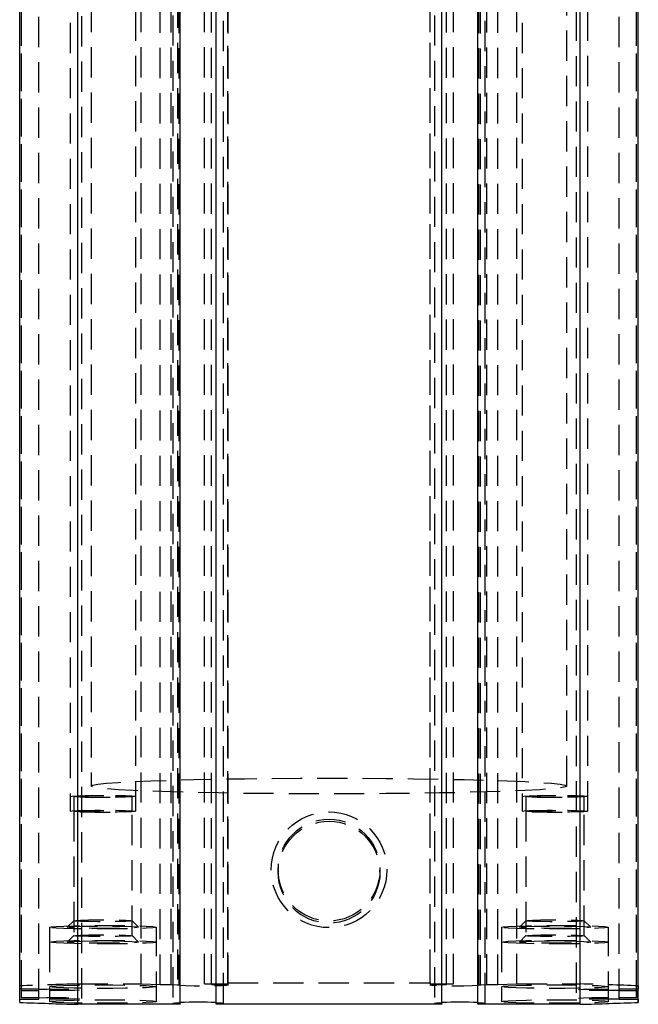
# Model space of a CAD drawing. Extents: x 56 to 806, y 64 to 579.
# Tile 4 of 9: x 409 to 461, y 250 to 333. Entities that reach past the tile are written whole.
import ezdxf

# ---------------------------------------------------------------- set-up
doc = ezdxf.new("R2010")
doc.units = 0
doc.header["$LTSCALE"] = 2
doc.linetypes.add('HIDDEN', pattern=[1.905, 1.27, -0.635])
doc.layers.get('0').update_dxf_attribs({"linetype": 'CONTINUOUS'})

msp = doc.modelspace()

# ---------------------------------------------------------------- linework, layer by layer
at = {"color": 7, "linetype": 'HIDDEN'}
for p, q in [((418.901516, 252.045682), (418.901516, 376.977927)), ((420.501516, 251.993022), (420.501516, 376.925251)), ((421.43747, 252.007416), (421.43747, 376.939646)), ((421.976516, 376.869282), (421.976516, 251.937053)), ((422.100879, 251.960626), (422.100879, 376.892871)), ((424.227447, 252.045682), (424.227447, 376.977927)), ((424.837526, 252.002678), (424.837526, 376.934907)), ((426.201516, 252.144477), (426.201516, 377.076707)), ((426.201516, 252.045682), (426.201516, 376.977927)), ((426.226516, 251.937053), (426.226516, 376.869282)), ((443.176516, 376.869282), (443.176516, 251.937053)), ((443.201516, 252.144477), (443.201516, 377.076707)), ((443.201516, 252.045682), (443.201516, 376.977927)), ((444.565506, 252.002678), (444.565506, 376.934907)), ((445.175585, 252.045682), (445.175585, 376.977927)), ((447.297334, 251.961074), (447.297334, 376.893303)), ((447.426515, 251.937053), (447.426515, 376.869282)), ((447.9565, 252.007535), (447.9565, 376.93978)), ((448.901515, 251.993022), (448.901515, 376.925251)), ((450.501516, 252.045682), (450.501516, 376.977927)), ((408.851515, 251.502118), (408.851515, 376.434362)), ((408.851515, 250.877223), (408.851515, 375.809467)), ((413.926516, 250.827512), (413.926516, 375.759742)), ((455.476515, 375.759742), (455.476515, 250.827512)), ((460.551515, 251.502118), (460.551515, 376.434362)), ((460.551515, 250.877223), (460.551515, 375.809467)), ((408.701515, 250.777802), (408.701515, 375.710032)), ((410.306347, 250.777802), (410.306347, 375.710032)), ((421.576516, 375.367946), (421.576516, 250.435731)), ((425.211515, 250.386498), (425.211515, 375.318727)), ((425.826515, 250.435731), (425.826515, 375.367946)), ((443.576515, 375.367946), (443.576515, 250.435731)), ((447.211515, 250.386498), (447.211515, 375.318727)), ((447.826515, 250.435731), (447.826515, 375.367946)), ((459.096683, 250.777802), (459.096683, 375.710032)), ((412.951516, 359.505034), (412.951516, 266.55545)), ((418.451516, 266.55545), (418.451516, 359.505034)), ((450.951515, 359.505034), (450.951515, 266.55545)), ((456.451515, 266.55545), (456.451515, 359.505034)), ((414.701516, 353.63411), (414.701516, 268.680191)), ((454.701515, 268.680191), (454.701515, 353.63411)), ((413.243016, 267.806551), (413.243016, 266.55545)), ((418.160016, 266.55545), (418.160016, 267.806551)), ((451.243015, 267.806551), (451.243015, 266.55545)), ((456.160016, 266.55545), (456.160016, 267.806551)), ((413.243016, 266.55545), (413.243016, 256.102613)), ((418.160016, 256.102613), (418.160016, 266.55545)), ((451.243015, 266.55545), (451.243015, 256.102613)), ((456.160014, 256.102613), (456.160014, 266.55545)), ((430.418516, 261.620185), (430.418516, 261.441773)), ((438.984516, 261.441773), (438.984516, 261.620185)), ((411.201516, 256.812504), (411.201516, 255.561403)), ((413.24435, 257.356397), (412.703143, 256.815782)), ((418.699888, 256.815782), (418.158682, 257.356397)), ((420.201516, 255.561403), (420.201516, 256.812504)), ((449.201516, 256.812504), (449.201516, 255.561403)), ((451.24435, 257.356397), (450.703144, 256.815782)), ((456.699887, 256.815782), (456.158681, 257.356397)), ((458.201516, 255.561403), (458.201516, 256.812504)), ((413.24435, 256.105295), (412.703143, 255.564651)), ((418.699886, 255.564651), (418.15868, 256.105295)), ((451.24435, 256.105295), (450.703144, 255.564651)), ((456.699887, 255.564651), (456.158681, 256.105295)), ((411.201516, 255.561403), (411.201516, 250.564119)), ((420.201516, 250.564119), (420.201516, 255.561403)), ((449.201515, 255.561403), (449.201515, 250.564119)), ((458.201514, 250.564119), (458.201514, 255.561403)), ((408.701516, 251.601568), (408.701516, 251.885167)), ((410.306349, 251.601568), (408.701516, 251.601568)), ((413.576886, 252.045682), (418.901516, 252.045682)), ((418.901516, 252.045682), (420.501516, 251.993022)), ((420.501516, 251.993022), (421.43747, 252.007416)), ((421.43747, 252.007416), (422.100879, 251.960626)), ((424.837526, 252.002678), (424.227447, 252.045682)), ((424.227447, 252.045682), (426.201516, 252.045682)), ((426.201516, 252.045682), (426.201516, 252.144477)), ((426.201516, 252.144477), (443.201516, 252.144477)), ((443.201516, 252.144477), (443.201516, 252.045682)), ((443.201516, 252.045682), (445.175585, 252.045682)), ((445.175585, 252.045682), (444.565506, 252.002678)), ((447.297334, 251.961074), (447.9565, 252.007535)), ((447.9565, 252.007535), (448.901515, 251.993022)), ((448.901515, 251.993022), (450.501516, 252.045682)), ((450.501516, 252.045682), (455.826146, 252.045682)), ((460.701516, 251.601568), (459.096683, 251.601568)), ((460.701516, 251.885167), (460.701516, 251.601568)), ((408.701515, 250.494173), (408.701515, 250.777802)), ((408.701515, 250.777802), (410.306347, 250.777802)), ((408.851515, 250.877223), (408.851515, 251.502118)), ((408.851515, 251.502118), (410.306349, 251.502118)), ((410.306347, 250.877223), (408.851515, 250.877223)), ((459.096683, 251.502118), (460.551515, 251.502118)), ((460.551515, 250.877223), (459.096683, 250.877223)), ((459.096683, 250.777802), (460.701516, 250.777802)), ((460.551515, 251.502118), (460.551515, 250.877223)), ((425.211515, 250.338605), (425.211515, 250.386498)), ((447.211515, 250.333658), (447.211515, 250.386498))]:
    msp.add_line(p, q, dxfattribs=at)
at = {"color": 7, "linetype": 'CONTINUOUS'}
for p, q in [((408.701515, 250.494173), (408.701515, 334.973893)), ((413.576884, 250.333658), (413.576884, 334.973893)), ((422.191515, 250.386498), (422.191515, 334.973893)), ((422.191515, 250.333658), (422.191515, 334.973893)), ((425.211515, 250.338605), (425.211515, 334.973893)), ((444.191515, 250.386498), (444.191515, 334.973893)), ((444.191515, 250.338605), (444.191515, 334.973893)), ((447.211515, 250.333658), (447.211515, 334.973893)), ((455.826144, 250.333658), (455.826144, 334.973893)), ((460.701516, 250.494173), (460.701516, 334.973893)), ((460.701516, 250.777802), (460.701516, 334.973893)), ((460.701516, 250.777802), (460.701516, 250.494173)), ((422.191515, 250.333658), (413.576884, 250.333658)), ((422.191515, 250.386498), (422.191515, 250.333658)), ((444.191515, 250.338605), (425.211515, 250.338605)), ((444.191515, 250.386498), (444.191515, 250.338605)), ((455.826144, 250.333658), (447.211515, 250.333658))]:
    msp.add_line(p, q, dxfattribs=at)
at = {"color": 7, "linetype": 'HIDDEN', "flags": 128}
for points in [[(414.701516, 268.680191), (414.847338, 268.759555), (415.28268, 268.837771), (416.001191, 268.913692), (416.992396, 268.986202), (418.241838, 269.05424), (419.731301, 269.11684), (421.439063, 269.173062), (423.340221, 269.222102), (425.407052, 269.263244), (427.609418, 269.295877), (429.915203, 269.319526), (432.290782, 269.333861), (434.701516, 269.338659), (437.112249, 269.333861), (439.487829, 269.319526), (441.793613, 269.295877), (443.995979, 269.263244), (446.062811, 269.222102), (447.963969, 269.173062), (449.67173, 269.11684), (451.161193, 269.05424), (452.410636, 268.986202), (453.401841, 268.913692), (454.120353, 268.837771), (454.555694, 268.759555), (454.701515, 268.680191), (454.555692, 268.600813), (454.120351, 268.522597), (453.401841, 268.44669), (452.410636, 268.374181), (451.161193, 268.306127), (449.67173, 268.243543), (447.963969, 268.187306), (446.062811, 268.138266), (443.995978, 268.097139), (441.793613, 268.064505), (439.487829, 268.040842), (437.112249, 268.026507), (434.701515, 268.021709), (432.290782, 268.026507), (429.915202, 268.040842), (427.609417, 268.064505), (425.407052, 268.097139), (423.34022, 268.138266), (421.439062, 268.187306), (419.7313, 268.243543), (418.241838, 268.306127), (416.992394, 268.374181), (416.001191, 268.44669), (415.28268, 268.522597), (414.847338, 268.600813), (414.701516, 268.680191)], [(412.951516, 267.806551), (413.100518, 267.835951), (413.53138, 267.862162), (414.197407, 267.882353), (415.02643, 267.894319), (415.928609, 267.896793), (416.806178, 267.889476), (417.56404, 267.873174), (418.120069, 267.849645), (418.41401, 267.821452), (418.41401, 267.79165), (418.120069, 267.763457), (417.56404, 267.739943), (416.806178, 267.723641), (415.928609, 267.716325), (415.02643, 267.718783), (414.197407, 267.730764), (413.53138, 267.75094), (413.100518, 267.777151), (412.951516, 267.806551)], [(413.243016, 267.806551), (413.391281, 267.834237), (413.818195, 267.858586), (414.472265, 267.876661), (415.274601, 267.886272), (416.12843, 267.886272), (416.930767, 267.876661), (417.584836, 267.858586), (418.011751, 267.834237), (418.160016, 267.806551), (418.011751, 267.778865), (417.584836, 267.754531), (416.930765, 267.736456), (416.12843, 267.726845), (415.274601, 267.726845), (414.472265, 267.736456), (413.818195, 267.754531), (413.391281, 267.778865), (413.243016, 267.806551)], [(450.951516, 267.806551), (451.100519, 267.835951), (451.531378, 267.862162), (452.197408, 267.882353), (453.02643, 267.894319), (453.928608, 267.896793), (454.806179, 267.889476), (455.56404, 267.873174), (456.120068, 267.849645), (456.414008, 267.821452), (456.414008, 267.79165), (456.120068, 267.763457), (455.56404, 267.739943), (454.806179, 267.723641), (453.928608, 267.716325), (453.02643, 267.718783), (452.197408, 267.730764), (451.531378, 267.75094), (451.100519, 267.777151), (450.951516, 267.806551)], [(451.243015, 267.806551), (451.391281, 267.834237), (451.818196, 267.858586), (452.472266, 267.876661), (453.274602, 267.886272), (454.128429, 267.886272), (454.930765, 267.876661), (455.584835, 267.858586), (456.01175, 267.834237), (456.160016, 267.806551), (456.01175, 267.778865), (455.584835, 267.754531), (454.930765, 267.736456), (454.128429, 267.726845), (453.274602, 267.726845), (452.472266, 267.736456), (451.818196, 267.754531), (451.391281, 267.778865), (451.243015, 267.806551)], [(412.951516, 266.55545), (413.100518, 266.58485), (413.53138, 266.611061), (414.197407, 266.631252), (415.02643, 266.643217), (415.928608, 266.645676), (416.806178, 266.63836), (417.56404, 266.622058), (418.120067, 266.598544), (418.41401, 266.570351), (418.41401, 266.540548), (418.120067, 266.512355), (417.56404, 266.488841), (416.806178, 266.47254), (415.928608, 266.465208), (415.02643, 266.467682), (414.197407, 266.479647), (413.53138, 266.499838), (413.100518, 266.52605), (412.951516, 266.55545)], [(413.243016, 266.55545), (413.391281, 266.583136), (413.818195, 266.60747), (414.472265, 266.625545), (415.274601, 266.635156), (416.128428, 266.635156), (416.930765, 266.625545), (417.584836, 266.60747), (418.011749, 266.583136), (418.160016, 266.55545), (418.011749, 266.527763), (417.584836, 266.503415), (416.930765, 266.485355), (416.128428, 266.475728), (415.274601, 266.475728), (414.472265, 266.485355), (413.818195, 266.503415), (413.391281, 266.527763), (413.243016, 266.55545)], [(450.951515, 266.55545), (451.100517, 266.58485), (451.531378, 266.611061), (452.197408, 266.631252), (453.02643, 266.643217), (453.928608, 266.645676), (454.806177, 266.63836), (455.564039, 266.622058), (456.120068, 266.598544), (456.414008, 266.570351), (456.414008, 266.540548), (456.120068, 266.512355), (455.564039, 266.488841), (454.806177, 266.47254), (453.928608, 266.465208), (453.02643, 266.467682), (452.197408, 266.479647), (451.531378, 266.499838), (451.100517, 266.52605), (450.951515, 266.55545)], [(451.243015, 266.55545), (451.391281, 266.583136), (451.818194, 266.60747), (452.472266, 266.625545), (453.274602, 266.635156), (454.128429, 266.635156), (454.930765, 266.625545), (455.584835, 266.60747), (456.01175, 266.583136), (456.160014, 266.55545), (456.01175, 266.527763), (455.584835, 266.503415), (454.930765, 266.485355), (454.128429, 266.475728), (453.274602, 266.475728), (452.472266, 266.485355), (451.818194, 266.503415), (451.391281, 266.527763), (451.243015, 266.55545)], [(413.243016, 257.353714), (413.391281, 257.381401), (413.818195, 257.405749), (414.472265, 257.423839), (415.274601, 257.433436), (416.12843, 257.433436), (416.930767, 257.423839), (417.584836, 257.405749), (418.011751, 257.381401), (418.160016, 257.353714), (418.011751, 257.326028), (417.584836, 257.301709), (416.930765, 257.283619), (416.12843, 257.274023), (415.274601, 257.274023), (414.472265, 257.283619), (413.818195, 257.301709), (413.391281, 257.326028), (413.243016, 257.353714)], [(451.243015, 257.353714), (451.391281, 257.381401), (451.818196, 257.405749), (452.472266, 257.423839), (453.274602, 257.433436), (454.128429, 257.433436), (454.930765, 257.423839), (455.584835, 257.405749), (456.01175, 257.381401), (456.160016, 257.353714), (456.01175, 257.326028), (455.584835, 257.301709), (454.930765, 257.283619), (454.128429, 257.274023), (453.274602, 257.274023), (452.472266, 257.283619), (451.818196, 257.301709), (451.391281, 257.326028), (451.243015, 257.353714)], [(411.201516, 256.812504), (411.342891, 256.84937), (411.758136, 256.883881), (412.421157, 256.913951), (413.290296, 256.937614), (414.310939, 256.953439), (415.418958, 256.960383), (416.544732, 256.958059), (417.617522, 256.946585), (418.569924, 256.926677), (419.342092, 256.899616), (419.885509, 256.867072), (420.166032, 256.831101), (420.166032, 256.793937), (419.885509, 256.757966), (419.342092, 256.725422), (418.569924, 256.698361), (417.617522, 256.678453), (416.544732, 256.666979), (415.418958, 256.664655), (414.310939, 256.671599), (413.290296, 256.687424), (412.421157, 256.711087), (411.758136, 256.741157), (411.342891, 256.775669), (411.201516, 256.812504)], [(412.701515, 256.812504), (412.848346, 256.843052), (413.274465, 256.870589), (413.938161, 256.892434), (414.774464, 256.906471), (415.701516, 256.911299), (416.628567, 256.906471), (417.464871, 256.892434), (418.128567, 256.870589), (418.554686, 256.843052), (418.701516, 256.812504), (418.554686, 256.781987), (418.128567, 256.754449), (417.464871, 256.732604), (416.628567, 256.718567), (415.701516, 256.713739), (414.774464, 256.718567), (413.938161, 256.732604), (413.274465, 256.754449), (412.848346, 256.781987), (412.701515, 256.812504)], [(449.201516, 256.812504), (449.342891, 256.84937), (449.758136, 256.883881), (450.421156, 256.913951), (451.290294, 256.937614), (452.31094, 256.953439), (453.418959, 256.960383), (454.544732, 256.958059), (455.617523, 256.946585), (456.569923, 256.926677), (457.342092, 256.899616), (457.885509, 256.867072), (458.166031, 256.831101), (458.166031, 256.793937), (457.885509, 256.757966), (457.342092, 256.725422), (456.569923, 256.698361), (455.617523, 256.678453), (454.544732, 256.666979), (453.418959, 256.664655), (452.310938, 256.671599), (451.290294, 256.687424), (450.421156, 256.711087), (449.758136, 256.741157), (449.342891, 256.775669), (449.201516, 256.812504)], [(450.701516, 256.812504), (450.848346, 256.843052), (451.274466, 256.870589), (451.93816, 256.892434), (452.774465, 256.906471), (453.701516, 256.911299), (454.628566, 256.906471), (455.464871, 256.892434), (456.128567, 256.870589), (456.554685, 256.843052), (456.701515, 256.812504), (456.554685, 256.781987), (456.128567, 256.754449), (455.464871, 256.732604), (454.628566, 256.718567), (453.701516, 256.713739), (452.774465, 256.718567), (451.93816, 256.732604), (451.274466, 256.754449), (450.848346, 256.781987), (450.701516, 256.812504)], [(413.243016, 256.102613), (413.391281, 256.130299), (413.818195, 256.154648), (414.472265, 256.172708), (415.274601, 256.182334), (416.128428, 256.182334), (416.930765, 256.172708), (417.584836, 256.154648), (418.011749, 256.130299), (418.160016, 256.102613), (418.011749, 256.074927), (417.584836, 256.050578), (416.930765, 256.032518), (416.128428, 256.022892), (415.274601, 256.022892), (414.472265, 256.032518), (413.818195, 256.050578), (413.391281, 256.074927), (413.243016, 256.102613)], [(451.243015, 256.102613), (451.391281, 256.130299), (451.818194, 256.154648), (452.472266, 256.172708), (453.274602, 256.182334), (454.128429, 256.182334), (454.930765, 256.172708), (455.584835, 256.154648), (456.01175, 256.130299), (456.160014, 256.102613), (456.01175, 256.074927), (455.584835, 256.050578), (454.930765, 256.032518), (454.128429, 256.022892), (453.274602, 256.022892), (452.472266, 256.032518), (451.818194, 256.050578), (451.391281, 256.074927), (451.243015, 256.102613)], [(411.201516, 255.561403), (411.342891, 255.598268), (411.758136, 255.632779), (412.421156, 255.66282), (413.290296, 255.686513), (414.310939, 255.702308), (415.418958, 255.709282), (416.544732, 255.706957), (417.617522, 255.695454), (418.569922, 255.675575), (419.342092, 255.648485), (419.885509, 255.615941), (420.166031, 255.57997), (420.166031, 255.542836), (419.885509, 255.506864), (419.342092, 255.47432), (418.569922, 255.44726), (417.617522, 255.427352), (416.544732, 255.415878), (415.418958, 255.413553), (414.310939, 255.420497), (413.290294, 255.436322), (412.421156, 255.459985), (411.758136, 255.490026), (411.342891, 255.524567), (411.201516, 255.561403)], [(412.701515, 255.561403), (412.848346, 255.59192), (413.274465, 255.619458), (413.938159, 255.641333), (414.774464, 255.65534), (415.701516, 255.660168), (416.628565, 255.65534), (417.464871, 255.641333), (418.128567, 255.619458), (418.554684, 255.59192), (418.701514, 255.561403), (418.554684, 255.530885), (418.128567, 255.503348), (417.464871, 255.481503), (416.628565, 255.467466), (415.701516, 255.462638), (414.774464, 255.467466), (413.938159, 255.481503), (413.274465, 255.503348), (412.848346, 255.530885), (412.701515, 255.561403)], [(449.201515, 255.561403), (449.342891, 255.598268), (449.758136, 255.632779), (450.421156, 255.66282), (451.290294, 255.686513), (452.310938, 255.702308), (453.418959, 255.709282), (454.54473, 255.706957), (455.617523, 255.695454), (456.569923, 255.675575), (457.342092, 255.648485), (457.885509, 255.615941), (458.166031, 255.57997), (458.166031, 255.542836), (457.885509, 255.506864), (457.342092, 255.47432), (456.569923, 255.44726), (455.617523, 255.427352), (454.54473, 255.415878), (453.418957, 255.413553), (452.310938, 255.420497), (451.290294, 255.436322), (450.421156, 255.459985), (449.758136, 255.490026), (449.342891, 255.524567), (449.201515, 255.561403)], [(450.701516, 255.561403), (450.848346, 255.59192), (451.274464, 255.619458), (451.93816, 255.641333), (452.774465, 255.65534), (453.701515, 255.660168), (454.628566, 255.65534), (455.464871, 255.641333), (456.128565, 255.619458), (456.554685, 255.59192), (456.701515, 255.561403), (456.554685, 255.530885), (456.128565, 255.503348), (455.464871, 255.481503), (454.628566, 255.467466), (453.701515, 255.462638), (452.774465, 255.467466), (451.93816, 255.481503), (451.274464, 255.503348), (450.848346, 255.530885), (450.701516, 255.561403)], [(410.306349, 251.601568), (410.996396, 251.616588), (411.808507, 251.621804), (412.619561, 251.61641), (413.306588, 251.60124), (413.765428, 251.578561), (413.926516, 251.551828), (413.765428, 251.525125), (413.306588, 251.502446), (412.619561, 251.487276), (411.808507, 251.481882), (410.996396, 251.487097), (410.306349, 251.502118)], [(411.201516, 251.815221), (411.342891, 251.852086), (411.758136, 251.886598), (412.421157, 251.916638), (413.290296, 251.940331), (414.310939, 251.956126), (415.418958, 251.9631), (416.544732, 251.960776), (417.617522, 251.949272), (418.569924, 251.929394), (419.342092, 251.902303), (419.885509, 251.869759), (420.166032, 251.833788), (420.166032, 251.796654), (419.885509, 251.760683), (419.342092, 251.728139), (418.569924, 251.701078), (417.617522, 251.68117), (416.544732, 251.669696), (415.418958, 251.667372), (414.310939, 251.674316), (413.290296, 251.690141), (412.421157, 251.713804), (411.758136, 251.743844), (411.342891, 251.778385), (411.201516, 251.815221)], [(424.837526, 252.002678), (425.543084, 251.988462), (426.030082, 251.966438), (426.224688, 251.939944), (426.097395, 251.913032), (425.667503, 251.889757), (425.000188, 251.873663), (424.196624, 251.867166), (423.378641, 251.871249), (422.670253, 251.885346), (422.178863, 251.907251), (421.97897, 251.933685), (422.100879, 251.960626)], [(447.297334, 251.961074), (447.424646, 251.934102), (447.229164, 251.907608), (446.74061, 251.885584), (446.033262, 251.871369), (445.214661, 251.867137), (444.409265, 251.873544), (443.739524, 251.889608), (443.307262, 251.912883), (443.1782, 251.939824), (443.371959, 251.966349), (443.859082, 251.988432), (444.565506, 252.002678)], [(449.201516, 251.815221), (449.342891, 251.852086), (449.758136, 251.886598), (450.421156, 251.916638), (451.290294, 251.940331), (452.31094, 251.956126), (453.418959, 251.9631), (454.544732, 251.960776), (455.617523, 251.949272), (456.569923, 251.929394), (457.342092, 251.902303), (457.885509, 251.869759), (458.166031, 251.833788), (458.166031, 251.796654), (457.885509, 251.760683), (457.342092, 251.728139), (456.569923, 251.701078), (455.617523, 251.68117), (454.544732, 251.669696), (453.418959, 251.667372), (452.310938, 251.674316), (451.290294, 251.690141), (450.421156, 251.713804), (449.758136, 251.743844), (449.342891, 251.778385), (449.201516, 251.815221)], [(459.096683, 251.502118), (458.406636, 251.487097), (457.594523, 251.481882), (456.783471, 251.487276), (456.096444, 251.502446), (455.637604, 251.525125), (455.476515, 251.551828), (455.637604, 251.578561), (456.096444, 251.60124), (456.783471, 251.61641), (457.594523, 251.621804), (458.406636, 251.616588), (459.096683, 251.601568)], [(410.306347, 250.877223), (410.996394, 250.892273), (411.808507, 250.897488), (412.619561, 250.892094), (413.306588, 250.876895), (413.765428, 250.854245), (413.926516, 250.827512), (413.765428, 250.80078), (413.306588, 250.77813), (412.619561, 250.762931), (411.808507, 250.757537), (410.996394, 250.762752), (410.306347, 250.777802)], [(459.096683, 250.777802), (458.406636, 250.762752), (457.594523, 250.757537), (456.78347, 250.762931), (456.096444, 250.77813), (455.637604, 250.80078), (455.476515, 250.827512), (455.637604, 250.854245), (456.096444, 250.876895), (456.78347, 250.892094), (457.594523, 250.897488), (458.406636, 250.892273), (459.096683, 250.877223)], [(411.201516, 250.564119), (411.342891, 250.600955), (411.758136, 250.635496), (412.421156, 250.665537), (413.290296, 250.68923), (414.310939, 250.705025), (415.418958, 250.711999), (416.544732, 250.709644), (417.617522, 250.69817), (418.569922, 250.678292), (419.342092, 250.651202), (419.885509, 250.618658), (420.166031, 250.582686), (420.166031, 250.545553), (419.885509, 250.509581), (419.342092, 250.477037), (418.569922, 250.449977), (417.617522, 250.430069), (416.544732, 250.418595), (415.418958, 250.41627), (414.310939, 250.423214), (413.290294, 250.439039), (412.421156, 250.462702), (411.758136, 250.492743), (411.342891, 250.527284), (411.201516, 250.564119)], [(422.191515, 250.386498), (421.734943, 250.409207), (421.576527, 250.43594), (421.740284, 250.462643), (422.191515, 250.484935)], [(425.211515, 250.484935), (425.662746, 250.462643), (425.826504, 250.43594), (425.668088, 250.409207), (425.211515, 250.386498)], [(444.191515, 250.386498), (443.734943, 250.409207), (443.576527, 250.43594), (443.740284, 250.462643), (444.191515, 250.484935)], [(447.211515, 250.484935), (447.662746, 250.462643), (447.826504, 250.43594), (447.668087, 250.409207), (447.211515, 250.386498)], [(449.201515, 250.564119), (449.342891, 250.600955), (449.758136, 250.635496), (450.421156, 250.665537), (451.290294, 250.68923), (452.310938, 250.705025), (453.418959, 250.711999), (454.54473, 250.709644), (455.617523, 250.69817), (456.569923, 250.678292), (457.342092, 250.651202), (457.885509, 250.618658), (458.166031, 250.582686), (458.166031, 250.545553), (457.885509, 250.509581), (457.342092, 250.477037), (456.569923, 250.449977), (455.617523, 250.430069), (454.54473, 250.418595), (453.418957, 250.41627), (452.310938, 250.423214), (451.290294, 250.439039), (450.421156, 250.462702), (449.758136, 250.492743), (449.342891, 250.527284), (449.201515, 250.564119)]]:
    msp.add_lwpolyline(points, dxfattribs=at)
at = {"color": 7, "linetype": 'HIDDEN'}
for centre, radius in [((434.703455, 261.638916), 4.862061), ((434.703032, 261.619794), 4.281484), ((434.703035, 261.441368), 4.281481)]:
    msp.add_circle(centre, radius, dxfattribs=at)
for centre, radius, start, end in [((422.919622, -105.844065), 358.011673, 91.49537051, 92.27604787), ((446.48337, -105.845314), 358.012922, 87.72395349, 88.50462812)]:
    msp.add_arc(centre, radius, start, end, dxfattribs=at)
at = {"color": 7, "linetype": 'CONTINUOUS'}
for centre, radius, start, end in [((422.919661, 608.224654), 358.012922, 267.72395349, 268.50462812), ((423.701515, 201.952456), 48.555964, 88.21792087, 91.78207913), ((445.701515, 201.952456), 48.555964, 88.21792087, 91.78207913), ((446.483415, 608.223396), 358.011664, 271.49536963, 272.27604731)]:
    msp.add_arc(centre, radius, start, end, dxfattribs=at)

doc.saveas('drawing.dxf')
